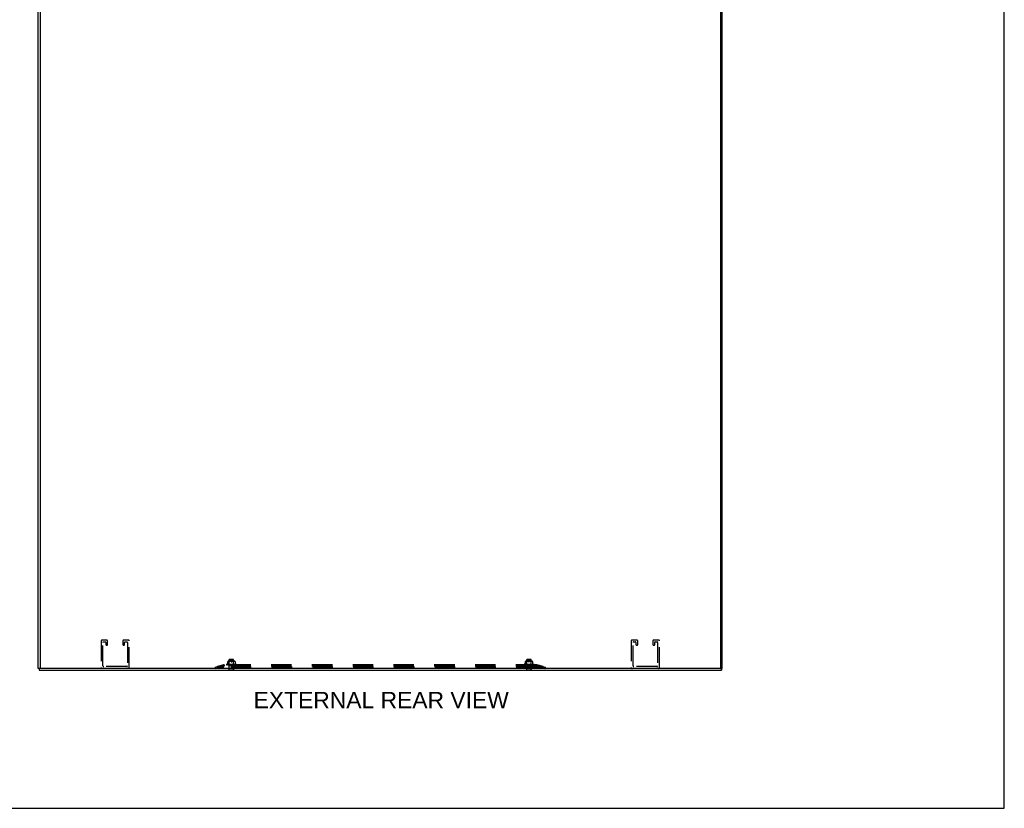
# Model space of a CAD drawing. Header units: inches. Extents: x 0 to 213, y 0 to 138.
# Tile 36 of 38: x 157 to 213, y 0 to 45. Entities that reach past the tile are written whole.
import ezdxf

# ---------------------------------------------------------------- set-up
doc = ezdxf.new("R2010")
doc.units = ezdxf.units.IN
doc.header["$LTSCALE"] = 11.736377
doc.header["$MEASUREMENT"] = 0
doc.linetypes.add('HIDDEN', pattern=[0.2, 0.1, -0.1])
doc.layers.get('0').update_dxf_attribs({"linetype": 'CONTINUOUS'})
doc.layers.add('DEFAULT_2', color=8, linetype='HIDDEN')
doc.layers.add('DIMENSIONS', color=7, linetype='CONTINUOUS')
doc.styles.get("Standard").update_dxf_attribs({"font": 'arial.ttf'})

msp = doc.modelspace()

# ---------------------------------------------------------------- linework, layer by layer
at = {"color": 7, "linetype": 'Continuous'}
for p, q in [((213.389, 0), (213.389, 138.075)), ((157.891, 8.061), (157.787, 8.061)), ((157.839, 8.061), (157.839, 7.957)), ((157.892, 8.061), (157.906, 8.061)), ((158.618, 7.953), (158.618, 7.957)), ((158.618, 7.953), (158.955, 7.953)), ((158.955, 7.953), (158.955, 7.957)), ((168.741, 7.953), (168.741, 7.957)), ((168.741, 7.953), (169.078, 7.953)), ((169.078, 7.953), (169.078, 7.957)), ((185.866, 7.953), (185.866, 7.957)), ((185.866, 7.953), (186.203, 7.953)), ((186.203, 7.953), (186.203, 7.957)), ((195.988, 7.953), (195.988, 7.957)), ((195.988, 7.953), (196.325, 7.953)), ((196.325, 7.953), (196.325, 7.957)), ((197.053, 8.061), (197.157, 8.061)), ((197.105, 8.061), (197.105, 7.957)), ((0, 0), (213.389, 0))]:
    msp.add_line(p, q, dxfattribs=at)
at = {"color": 3, "linetype": 'Continuous'}
for p, q in [((157.787, 8.061), (157.787, 86.593)), ((157.891, 86.578), (157.891, 8.076)), ((197.053, 86.578), (197.053, 8.076)), ((197.157, 8.061), (197.157, 86.593)), ((157.839, 7.957), (197.105, 7.957)), ((197.038, 8.061), (157.906, 8.061))]:
    msp.add_line(p, q, dxfattribs=at)
for centre, start, end in [((157.906, 8.076), 180, 270), ((197.038, 8.076), 270, 360)]:
    msp.add_arc(centre, 0.015, start, end, dxfattribs=at)
at = {"layer": 'DEFAULT_2', "color": 8, "linetype": 'HIDDEN'}
for p, q in [((161.403, 9.64), (161.403, 8.107)), ((161.732, 9.686), (161.449, 9.686)), ((161.778, 9.428), (161.778, 9.64)), ((162.653, 9.64), (162.653, 9.428)), ((162.982, 9.686), (162.699, 9.686)), ((163.028, 8.107), (163.028, 9.64)), ((191.915, 9.64), (191.915, 8.107)), ((192.244, 9.686), (191.961, 9.686)), ((192.29, 9.428), (192.29, 9.64)), ((193.165, 9.64), (193.165, 9.428)), ((193.494, 9.686), (193.211, 9.686)), ((193.54, 8.107), (193.54, 9.64)), ((161.507, 8.211), (161.507, 9.559)), ((161.53, 9.582), (161.651, 9.582)), ((161.674, 9.559), (161.674, 9.428)), ((161.697, 9.405), (161.755, 9.405)), ((162.676, 9.405), (162.734, 9.405)), ((162.757, 9.428), (162.757, 9.559)), ((162.78, 9.582), (162.901, 9.582)), ((162.924, 9.559), (162.924, 8.211)), ((192.019, 8.211), (192.019, 9.559)), ((192.042, 9.582), (192.163, 9.582)), ((192.186, 9.559), (192.186, 9.428)), ((192.209, 9.405), (192.267, 9.405)), ((193.188, 9.405), (193.246, 9.405)), ((193.269, 9.428), (193.269, 9.559)), ((193.292, 9.582), (193.413, 9.582)), ((193.436, 9.559), (193.436, 8.211)), ((168.795, 8.578), (168.785, 8.568)), ((169.033, 8.568), (168.785, 8.568)), ((168.785, 7.971), (168.785, 8.568)), ((168.795, 8.578), (169.023, 8.578)), ((169.023, 8.578), (169.033, 8.568)), ((169.033, 7.971), (169.033, 8.568)), ((185.92, 8.578), (185.91, 8.568)), ((186.158, 8.568), (185.91, 8.568)), ((185.91, 7.971), (185.91, 8.568)), ((185.92, 8.578), (186.148, 8.578)), ((186.148, 8.578), (186.158, 8.568)), ((186.158, 7.971), (186.158, 8.568)), ((162.878, 8.165), (161.553, 8.165)), ((167.972, 8.137), (168.452, 8.261)), ((167.972, 8.137), (167.991, 8.062)), ((167.991, 8.062), (168.472, 8.186)), ((168.463, 8.263), (168.104, 8.176)), ((168.463, 8.188), (168.104, 8.101)), ((168.104, 8.176), (168.104, 8.101)), ((168.104, 8.171), (168.124, 8.096)), ((168.452, 8.261), (168.472, 8.186)), ((168.492, 8.268), (168.463, 8.263)), ((168.463, 8.263), (168.463, 8.188)), ((168.492, 8.193), (168.463, 8.188)), ((186.476, 8.137), (168.467, 8.137)), ((186.476, 8.062), (168.467, 8.062)), ((168.492, 8.268), (168.472, 8.261)), ((168.472, 8.261), (168.472, 8.186)), ((168.492, 8.193), (168.472, 8.186)), ((168.492, 8.268), (168.492, 8.188)), ((186.452, 8.266), (168.492, 8.266)), ((186.452, 8.188), (168.492, 8.188)), ((168.628, 8.283), (168.628, 8.282)), ((168.632, 8.271), (168.632, 8.27)), ((168.681, 8.314), (168.639, 8.298)), ((168.768, 8.267), (168.641, 8.269)), ((168.655, 8.269), (168.654, 8.269)), ((168.776, 8.267), (168.655, 8.269)), ((168.776, 8.267), (168.657, 8.269)), ((168.788, 8.267), (168.678, 8.269)), ((168.678, 8.269), (168.678, 8.269)), ((168.678, 8.269), (168.678, 8.269)), ((168.678, 8.269), (168.683, 8.268)), ((168.682, 8.269), (168.681, 8.269)), ((168.789, 8.267), (168.682, 8.269)), ((168.701, 8.334), (168.701, 8.463)), ((168.805, 8.267), (168.71, 8.269)), ((168.71, 8.269), (168.71, 8.269)), ((168.806, 8.267), (168.714, 8.269)), ((168.724, 8.451), (168.715, 8.447)), ((168.72, 8.268), (168.728, 8.267)), ((168.733, 8.454), (168.724, 8.451)), ((168.728, 8.267), (168.734, 8.266)), ((169.089, 8.468), (168.73, 8.468)), ((168.742, 8.456), (168.733, 8.454)), ((168.741, 7.971), (169.078, 7.971)), ((168.741, 7.957), (168.741, 7.971)), ((168.752, 8.458), (168.742, 8.456)), ((168.826, 8.267), (168.749, 8.269)), ((168.749, 8.269), (168.749, 8.269)), ((168.761, 8.46), (168.752, 8.458)), ((168.826, 8.267), (168.754, 8.269)), ((168.77, 8.461), (168.761, 8.46)), ((168.784, 8.448), (168.764, 8.468)), ((168.765, 8.267), (168.776, 8.266)), ((168.765, 8.266), (168.766, 8.267)), ((168.766, 8.267), (168.784, 8.285)), ((168.766, 8.267), (168.766, 8.267)), ((168.768, 8.267), (168.768, 8.267)), ((168.768, 8.267), (168.768, 8.267)), ((168.769, 8.266), (168.769, 8.188)), ((168.779, 8.462), (168.77, 8.461)), ((168.772, 8.266), (168.776, 8.267)), ((168.776, 8.267), (168.776, 8.267)), ((168.776, 8.267), (168.776, 8.267)), ((168.779, 8.266), (168.776, 8.267)), ((168.788, 8.462), (168.779, 8.462)), ((168.783, 8.266), (168.788, 8.267)), ((169.034, 8.448), (168.784, 8.448)), ((168.784, 8.285), (168.784, 8.448)), ((169.034, 8.285), (168.784, 8.285)), ((168.796, 8.463), (168.788, 8.462)), ((168.789, 8.267), (168.788, 8.267)), ((168.788, 8.267), (168.789, 8.267)), ((168.793, 8.266), (168.789, 8.267)), ((168.849, 8.267), (168.793, 8.269)), ((168.793, 8.269), (168.793, 8.269)), ((168.793, 8.269), (168.822, 8.266)), ((168.805, 8.463), (168.796, 8.463)), ((168.85, 8.267), (168.799, 8.269)), ((168.799, 8.266), (168.805, 8.267)), ((168.813, 8.463), (168.805, 8.463)), ((168.806, 8.267), (168.805, 8.267)), ((168.805, 8.267), (168.805, 8.267)), ((168.811, 8.266), (168.805, 8.267)), ((168.822, 8.462), (168.813, 8.463)), ((168.818, 8.266), (168.826, 8.267)), ((168.831, 8.462), (168.822, 8.462)), ((168.826, 8.267), (168.826, 8.267)), ((168.826, 8.267), (168.826, 8.267)), ((168.833, 8.266), (168.826, 8.267)), ((168.84, 8.461), (168.83, 8.462)), ((168.849, 8.46), (168.84, 8.461)), ((168.841, 8.266), (168.849, 8.267)), ((168.875, 8.267), (168.842, 8.269)), ((168.842, 8.269), (168.842, 8.269)), ((168.842, 8.269), (168.872, 8.266)), ((168.876, 8.267), (168.848, 8.269)), ((168.858, 8.458), (168.849, 8.46)), ((168.85, 8.267), (168.849, 8.267)), ((168.849, 8.267), (168.85, 8.267)), ((168.858, 8.266), (168.85, 8.267)), ((168.868, 8.456), (168.858, 8.458)), ((168.866, 8.266), (168.875, 8.267)), ((168.877, 8.454), (168.868, 8.457)), ((168.876, 8.267), (168.875, 8.267)), ((168.875, 8.267), (168.876, 8.267)), ((168.884, 8.266), (168.876, 8.267)), ((168.886, 8.451), (168.895, 8.447)), ((168.893, 8.266), (168.902, 8.267)), ((168.904, 8.267), (168.903, 8.268)), ((168.911, 8.266), (168.903, 8.267)), ((168.904, 8.267), (168.904, 8.267)), ((168.904, 8.267), (168.904, 8.267)), ((168.906, 8.266), (168.905, 8.266)), ((168.95, 8.269), (168.921, 8.266)), ((168.932, 8.451), (168.924, 8.447)), ((168.939, 8.266), (168.93, 8.267)), ((168.941, 8.454), (168.932, 8.451)), ((168.944, 8.269), (168.936, 8.268)), ((168.95, 8.457), (168.941, 8.454)), ((168.948, 8.266), (168.956, 8.267)), ((168.96, 8.458), (168.95, 8.456)), ((168.995, 8.269), (168.956, 8.267)), ((169.001, 8.269), (168.956, 8.267)), ((168.956, 8.267), (168.956, 8.267)), ((168.956, 8.267), (168.956, 8.267)), ((168.965, 8.266), (168.956, 8.267)), ((168.969, 8.46), (168.96, 8.458)), ((168.979, 8.461), (168.969, 8.46)), ((169.001, 8.269), (168.971, 8.266)), ((168.973, 8.266), (168.981, 8.267)), ((168.988, 8.462), (168.978, 8.461)), ((169.043, 8.269), (168.98, 8.267)), ((168.98, 8.267), (168.981, 8.267)), ((169.048, 8.269), (168.981, 8.267)), ((168.981, 8.267), (168.981, 8.267)), ((168.981, 8.267), (168.981, 8.267)), ((168.989, 8.266), (168.981, 8.267)), ((168.997, 8.462), (168.988, 8.462)), ((169.005, 8.463), (168.996, 8.462)), ((168.996, 8.266), (169.003, 8.267)), ((169.001, 8.269), (169.001, 8.269)), ((169.085, 8.269), (169.003, 8.267)), ((169.09, 8.269), (169.003, 8.267)), ((169.003, 8.267), (169.003, 8.267)), ((169.003, 8.267), (169.003, 8.267)), ((169.01, 8.266), (169.003, 8.267)), ((169.014, 8.463), (169.005, 8.463)), ((169.022, 8.463), (169.013, 8.463)), ((169.017, 8.266), (169.022, 8.267)), ((169.02, 8.266), (169.031, 8.267)), ((169.03, 8.462), (169.022, 8.463)), ((169.121, 8.269), (169.022, 8.267)), ((169.125, 8.269), (169.022, 8.267)), ((169.022, 8.267), (169.022, 8.267)), ((169.022, 8.267), (169.022, 8.267)), ((169.028, 8.266), (169.022, 8.267)), ((169.039, 8.462), (169.03, 8.462)), ((169.031, 8.267), (169.048, 8.269)), ((169.033, 8.266), (169.037, 8.267)), ((169.034, 8.448), (169.054, 8.468)), ((169.034, 8.285), (169.034, 8.448)), ((169.053, 8.266), (169.034, 8.285)), ((169.15, 8.269), (169.036, 8.267)), ((169.036, 8.267), (169.037, 8.267)), ((169.153, 8.269), (169.037, 8.267)), ((169.037, 8.267), (169.037, 8.267)), ((169.041, 8.266), (169.037, 8.267)), ((169.048, 8.461), (169.039, 8.462)), ((169.17, 8.269), (169.047, 8.267)), ((169.172, 8.269), (169.047, 8.267)), ((169.047, 8.267), (169.047, 8.267)), ((169.05, 8.266), (169.047, 8.267)), ((169.047, 8.267), (169.047, 8.267)), ((169.057, 8.46), (169.048, 8.461)), ((169.048, 8.269), (169.048, 8.269)), ((169.05, 8.266), (169.05, 8.188)), ((169.181, 8.269), (169.052, 8.267)), ((169.052, 8.267), (169.052, 8.267)), ((169.052, 8.267), (169.052, 8.267)), ((169.067, 8.458), (169.057, 8.46)), ((169.064, 8.266), (169.07, 8.267)), ((169.076, 8.456), (169.067, 8.458)), ((169.07, 8.267), (169.078, 8.268)), ((169.086, 8.454), (169.076, 8.456)), ((169.078, 8.268), (169.09, 8.269)), ((169.078, 7.957), (169.078, 7.971)), ((169.094, 8.451), (169.086, 8.454)), ((169.09, 8.269), (169.09, 8.269)), ((169.094, 8.451), (169.103, 8.447)), ((169.112, 8.267), (169.119, 8.268)), ((169.117, 8.463), (169.117, 8.334)), ((169.119, 8.268), (169.125, 8.269)), ((169.121, 8.269), (169.121, 8.269)), ((169.125, 8.269), (169.125, 8.269)), ((169.137, 8.314), (169.179, 8.298)), ((169.153, 8.269), (169.153, 8.269)), ((169.19, 8.283), (169.19, 8.282)), ((185.753, 8.283), (185.753, 8.282)), ((185.757, 8.271), (185.757, 8.27)), ((185.806, 8.314), (185.764, 8.298)), ((185.893, 8.267), (185.766, 8.269)), ((185.78, 8.269), (185.779, 8.269)), ((185.901, 8.267), (185.78, 8.269)), ((185.901, 8.267), (185.782, 8.269)), ((185.913, 8.267), (185.803, 8.269)), ((185.803, 8.269), (185.803, 8.269)), ((185.803, 8.269), (185.803, 8.269)), ((185.803, 8.269), (185.808, 8.268)), ((185.807, 8.269), (185.806, 8.269)), ((185.914, 8.267), (185.807, 8.269)), ((185.826, 8.334), (185.826, 8.463)), ((185.93, 8.267), (185.835, 8.269)), ((185.835, 8.269), (185.835, 8.269)), ((185.931, 8.267), (185.839, 8.269)), ((185.849, 8.451), (185.84, 8.447)), ((185.845, 8.268), (185.853, 8.267)), ((185.858, 8.454), (185.849, 8.451)), ((185.853, 8.267), (185.859, 8.266)), ((186.214, 8.468), (185.855, 8.468)), ((185.867, 8.456), (185.858, 8.454)), ((185.866, 7.971), (186.203, 7.971)), ((185.866, 7.957), (185.866, 7.971)), ((185.877, 8.458), (185.867, 8.456)), ((185.951, 8.267), (185.874, 8.269)), ((185.874, 8.269), (185.874, 8.269)), ((185.886, 8.46), (185.877, 8.458)), ((185.951, 8.267), (185.879, 8.269)), ((185.895, 8.461), (185.886, 8.46)), ((185.909, 8.448), (185.889, 8.468)), ((185.89, 8.267), (185.901, 8.266)), ((185.89, 8.266), (185.891, 8.267)), ((185.891, 8.267), (185.909, 8.285)), ((185.891, 8.267), (185.891, 8.267)), ((185.893, 8.267), (185.893, 8.267)), ((185.893, 8.267), (185.893, 8.267)), ((185.894, 8.266), (185.894, 8.188)), ((185.904, 8.462), (185.895, 8.461)), ((185.897, 8.266), (185.901, 8.267)), ((185.901, 8.267), (185.901, 8.267)), ((185.901, 8.267), (185.901, 8.267)), ((185.904, 8.266), (185.901, 8.267)), ((185.913, 8.462), (185.904, 8.462)), ((185.908, 8.266), (185.913, 8.267)), ((186.159, 8.448), (185.909, 8.448)), ((185.909, 8.285), (185.909, 8.448)), ((186.159, 8.285), (185.909, 8.285)), ((185.921, 8.463), (185.913, 8.462)), ((185.914, 8.267), (185.913, 8.267)), ((185.913, 8.267), (185.914, 8.267)), ((185.918, 8.266), (185.914, 8.267)), ((185.974, 8.267), (185.918, 8.269)), ((185.918, 8.269), (185.918, 8.269)), ((185.918, 8.269), (185.947, 8.266)), ((185.93, 8.463), (185.921, 8.463)), ((185.975, 8.267), (185.924, 8.269)), ((185.924, 8.266), (185.93, 8.267)), ((185.938, 8.463), (185.93, 8.463)), ((185.931, 8.267), (185.93, 8.267)), ((185.93, 8.267), (185.93, 8.267)), ((185.936, 8.266), (185.93, 8.267)), ((185.947, 8.462), (185.938, 8.463)), ((185.943, 8.266), (185.951, 8.267)), ((185.956, 8.462), (185.947, 8.462)), ((185.951, 8.267), (185.951, 8.267)), ((185.951, 8.267), (185.951, 8.267)), ((185.958, 8.266), (185.951, 8.267)), ((185.965, 8.461), (185.955, 8.462)), ((185.974, 8.46), (185.965, 8.461)), ((185.966, 8.266), (185.974, 8.267)), ((186, 8.267), (185.967, 8.269)), ((185.967, 8.269), (185.967, 8.269)), ((185.967, 8.269), (185.997, 8.266)), ((186.001, 8.267), (185.973, 8.269)), ((185.983, 8.458), (185.974, 8.46)), ((185.975, 8.267), (185.974, 8.267)), ((185.974, 8.267), (185.975, 8.267)), ((185.983, 8.266), (185.975, 8.267)), ((185.993, 8.456), (185.983, 8.458)), ((185.991, 8.266), (186, 8.267)), ((186.002, 8.454), (185.993, 8.457)), ((186.001, 8.267), (186, 8.267)), ((186, 8.267), (186.001, 8.267)), ((186.009, 8.266), (186.001, 8.267)), ((186.011, 8.451), (186.02, 8.447)), ((186.018, 8.266), (186.027, 8.267)), ((186.029, 8.267), (186.028, 8.268)), ((186.036, 8.266), (186.028, 8.267)), ((186.029, 8.267), (186.029, 8.267)), ((186.029, 8.267), (186.029, 8.267)), ((186.031, 8.266), (186.03, 8.266)), ((186.075, 8.269), (186.046, 8.266)), ((186.057, 8.451), (186.049, 8.447)), ((186.064, 8.266), (186.055, 8.267)), ((186.066, 8.454), (186.057, 8.451)), ((186.069, 8.269), (186.061, 8.268)), ((186.075, 8.457), (186.066, 8.454)), ((186.073, 8.266), (186.081, 8.267)), ((186.085, 8.458), (186.075, 8.456)), ((186.12, 8.269), (186.081, 8.267)), ((186.126, 8.269), (186.081, 8.267)), ((186.081, 8.267), (186.081, 8.267)), ((186.081, 8.267), (186.081, 8.267)), ((186.09, 8.266), (186.081, 8.267)), ((186.094, 8.46), (186.085, 8.458)), ((186.104, 8.461), (186.094, 8.46)), ((186.126, 8.269), (186.096, 8.266)), ((186.098, 8.266), (186.106, 8.267)), ((186.113, 8.462), (186.103, 8.461)), ((186.168, 8.269), (186.105, 8.267)), ((186.105, 8.267), (186.106, 8.267)), ((186.173, 8.269), (186.106, 8.267)), ((186.106, 8.267), (186.106, 8.267)), ((186.106, 8.267), (186.106, 8.267)), ((186.114, 8.266), (186.106, 8.267)), ((186.122, 8.462), (186.113, 8.462)), ((186.13, 8.463), (186.121, 8.462)), ((186.121, 8.266), (186.128, 8.267)), ((186.126, 8.269), (186.126, 8.269)), ((186.21, 8.269), (186.128, 8.267)), ((186.215, 8.269), (186.128, 8.267)), ((186.128, 8.267), (186.128, 8.267)), ((186.128, 8.267), (186.128, 8.267)), ((186.135, 8.266), (186.128, 8.267)), ((186.139, 8.463), (186.13, 8.463)), ((186.147, 8.463), (186.138, 8.463)), ((186.142, 8.266), (186.147, 8.267)), ((186.145, 8.266), (186.156, 8.267)), ((186.155, 8.462), (186.147, 8.463)), ((186.246, 8.269), (186.147, 8.267)), ((186.25, 8.269), (186.147, 8.267)), ((186.147, 8.267), (186.147, 8.267)), ((186.147, 8.267), (186.147, 8.267)), ((186.153, 8.266), (186.147, 8.267)), ((186.164, 8.462), (186.155, 8.462)), ((186.156, 8.267), (186.173, 8.269)), ((186.158, 8.266), (186.162, 8.267)), ((186.159, 8.448), (186.179, 8.468)), ((186.159, 8.285), (186.159, 8.448)), ((186.178, 8.266), (186.159, 8.285)), ((186.275, 8.269), (186.161, 8.267)), ((186.161, 8.267), (186.162, 8.267)), ((186.278, 8.269), (186.162, 8.267)), ((186.162, 8.267), (186.162, 8.267)), ((186.166, 8.266), (186.162, 8.267)), ((186.173, 8.461), (186.164, 8.462)), ((186.295, 8.269), (186.172, 8.267)), ((186.297, 8.269), (186.172, 8.267)), ((186.172, 8.267), (186.172, 8.267)), ((186.172, 8.267), (186.172, 8.267)), ((186.175, 8.266), (186.172, 8.267)), ((186.182, 8.46), (186.173, 8.461)), ((186.173, 8.269), (186.173, 8.269)), ((186.175, 8.266), (186.175, 8.188)), ((186.306, 8.269), (186.177, 8.267)), ((186.177, 8.267), (186.177, 8.267)), ((186.177, 8.267), (186.177, 8.267)), ((186.192, 8.458), (186.182, 8.46)), ((186.189, 8.266), (186.195, 8.267)), ((186.201, 8.456), (186.192, 8.458)), ((186.195, 8.267), (186.203, 8.268)), ((186.211, 8.454), (186.201, 8.456)), ((186.203, 8.268), (186.215, 8.269)), ((186.203, 7.957), (186.203, 7.971)), ((186.219, 8.451), (186.211, 8.454)), ((186.215, 8.269), (186.215, 8.269)), ((186.219, 8.451), (186.228, 8.447)), ((186.237, 8.267), (186.244, 8.268)), ((186.242, 8.463), (186.242, 8.334)), ((186.244, 8.268), (186.25, 8.269)), ((186.246, 8.269), (186.246, 8.269)), ((186.25, 8.269), (186.25, 8.269)), ((186.262, 8.314), (186.304, 8.298)), ((186.278, 8.269), (186.278, 8.269)), ((186.315, 8.283), (186.315, 8.282)), ((186.48, 8.263), (186.452, 8.268)), ((186.472, 8.261), (186.452, 8.268)), ((186.452, 8.268), (186.452, 8.188)), ((186.48, 8.188), (186.452, 8.193)), ((186.472, 8.186), (186.452, 8.193)), ((186.472, 8.261), (186.472, 8.186)), ((186.491, 8.261), (186.472, 8.186)), ((186.472, 8.186), (186.952, 8.062)), ((186.839, 8.176), (186.48, 8.263)), ((186.48, 8.263), (186.48, 8.188)), ((186.839, 8.101), (186.48, 8.188)), ((186.491, 8.261), (186.972, 8.137)), ((186.839, 8.171), (186.82, 8.096)), ((186.839, 8.176), (186.839, 8.101)), ((186.972, 8.137), (186.952, 8.062)), ((193.39, 8.165), (192.065, 8.165))]:
    msp.add_line(p, q, dxfattribs=at)
for points in [[(168.467, 8.137), (168.449, 8.137), (168.43, 8.138), (168.412, 8.138), (168.393, 8.139), (168.375, 8.139), (168.357, 8.14), (168.339, 8.141), (168.321, 8.143), (168.304, 8.144), (168.287, 8.146), (168.269, 8.147), (168.253, 8.149), (168.236, 8.151), (168.22, 8.154), (168.204, 8.156), (168.188, 8.158), (168.173, 8.161), (168.159, 8.164), (168.144, 8.167), (168.13, 8.17), (168.117, 8.173), (168.104, 8.176)], [(168.467, 8.062), (168.449, 8.062), (168.43, 8.062), (168.412, 8.062), (168.393, 8.063), (168.375, 8.064), (168.357, 8.065), (168.339, 8.066), (168.321, 8.067), (168.304, 8.069), (168.287, 8.07), (168.269, 8.072), (168.253, 8.074), (168.236, 8.076), (168.22, 8.078), (168.204, 8.08), (168.188, 8.083), (168.173, 8.086), (168.159, 8.088), (168.144, 8.091), (168.13, 8.094), (168.117, 8.097), (168.104, 8.101)], [(168.492, 8.266), (168.488, 8.266), (168.485, 8.266), (168.482, 8.265), (168.478, 8.264), (168.475, 8.263), (168.472, 8.261)], [(168.492, 8.188), (168.488, 8.188), (168.485, 8.188), (168.482, 8.188), (168.478, 8.187), (168.475, 8.186), (168.472, 8.186)], [(168.766, 8.267), (168.636, 8.269), (168.636, 8.269), (168.636, 8.269), (168.635, 8.269), (168.635, 8.269), (168.635, 8.269), (168.634, 8.269), (168.634, 8.269), (168.634, 8.27), (168.633, 8.27), (168.633, 8.27), (168.633, 8.27), (168.633, 8.27), (168.633, 8.27), (168.632, 8.27), (168.632, 8.271), (168.632, 8.271)], [(168.632, 8.271), (168.633, 8.27), (168.634, 8.269), (168.635, 8.268), (168.636, 8.268), (168.638, 8.267), (168.639, 8.267), (168.641, 8.266)], [(168.632, 8.27), (168.633, 8.27), (168.633, 8.27)], [(168.633, 8.27), (168.633, 8.27), (168.633, 8.27), (168.633, 8.27), (168.633, 8.27), (168.633, 8.27), (168.634, 8.269), (168.634, 8.269), (168.634, 8.269), (168.634, 8.269), (168.635, 8.269), (168.635, 8.268), (168.635, 8.268), (168.635, 8.268), (168.636, 8.268), (168.636, 8.268), (168.636, 8.268), (168.636, 8.267), (168.637, 8.267), (168.637, 8.267), (168.637, 8.267), (168.638, 8.267), (168.638, 8.267), (168.638, 8.266), (168.639, 8.266), (168.639, 8.266)], [(168.641, 8.269), (168.64, 8.269), (168.64, 8.269), (168.639, 8.269), (168.639, 8.269)], [(168.639, 8.269), (168.64, 8.269), (168.642, 8.268), (168.644, 8.268), (168.645, 8.267), (168.647, 8.267), (168.649, 8.267), (168.651, 8.266)], [(168.642, 8.269), (168.642, 8.269), (168.641, 8.269), (168.641, 8.269), (168.64, 8.269), (168.64, 8.269), (168.64, 8.269)], [(168.64, 8.269), (168.64, 8.269), (168.64, 8.269), (168.64, 8.269), (168.64, 8.269), (168.641, 8.269)], [(168.641, 8.269), (168.642, 8.268), (168.642, 8.268), (168.643, 8.268), (168.643, 8.267), (168.644, 8.267), (168.645, 8.267), (168.645, 8.266), (168.646, 8.266)], [(168.654, 8.269), (168.656, 8.269), (168.658, 8.268), (168.661, 8.268), (168.663, 8.267), (168.666, 8.267), (168.668, 8.266), (168.67, 8.266)], [(168.657, 8.269), (168.657, 8.269), (168.657, 8.269), (168.656, 8.269)], [(168.656, 8.269), (168.656, 8.269), (168.656, 8.269), (168.656, 8.269), (168.657, 8.269), (168.657, 8.269), (168.657, 8.268), (168.658, 8.268)], [(168.658, 8.268), (168.659, 8.268), (168.66, 8.267), (168.66, 8.267), (168.661, 8.267), (168.662, 8.266), (168.662, 8.266)], [(168.681, 8.269), (168.681, 8.269), (168.682, 8.269), (168.682, 8.269), (168.682, 8.268), (168.683, 8.268), (168.683, 8.268), (168.684, 8.268), (168.685, 8.267), (168.686, 8.267), (168.687, 8.267), (168.687, 8.266), (168.688, 8.266)], [(168.701, 8.341), (168.701, 8.338), (168.7, 8.334), (168.699, 8.33), (168.697, 8.327), (168.695, 8.324), (168.693, 8.321), (168.69, 8.319), (168.687, 8.316), (168.683, 8.315), (168.682, 8.314)], [(168.683, 8.268), (168.687, 8.268), (168.69, 8.267), (168.693, 8.267), (168.696, 8.266), (168.698, 8.266)], [(168.703, 8.444), (168.702, 8.444), (168.701, 8.445), (168.701, 8.446), (168.701, 8.447)], [(168.703, 8.444), (168.705, 8.444), (168.706, 8.444), (168.708, 8.444)], [(168.715, 8.447), (168.713, 8.446), (168.71, 8.445), (168.708, 8.444)], [(168.71, 8.269), (168.713, 8.269), (168.72, 8.268)], [(168.714, 8.269), (168.714, 8.269), (168.714, 8.269), (168.715, 8.269), (168.715, 8.269), (168.716, 8.268), (168.716, 8.268), (168.717, 8.268), (168.719, 8.267)], [(168.719, 8.267), (168.719, 8.267), (168.72, 8.266), (168.721, 8.266)], [(168.749, 8.269), (168.752, 8.269), (168.765, 8.267)], [(168.754, 8.269), (168.754, 8.269), (168.754, 8.269), (168.755, 8.269), (168.756, 8.268), (168.756, 8.268), (168.757, 8.268)], [(168.757, 8.268), (168.759, 8.267), (168.76, 8.267), (168.76, 8.266), (168.761, 8.266)], [(168.765, 8.266), (168.765, 8.266), (168.765, 8.267), (168.765, 8.267), (168.766, 8.267)], [(168.766, 8.266), (168.767, 8.266), (168.767, 8.267), (168.768, 8.267), (168.768, 8.267)], [(168.767, 8.266), (168.767, 8.266), (168.768, 8.267), (168.768, 8.267), (168.768, 8.267), (168.768, 8.267), (168.768, 8.267)], [(168.769, 8.266), (168.769, 8.266), (168.769, 8.267), (168.769, 8.267), (168.768, 8.267)], [(168.768, 8.266), (168.768, 8.266), (168.768, 8.267), (168.768, 8.267), (168.768, 8.267), (168.768, 8.267)], [(168.774, 8.266), (168.774, 8.266), (168.775, 8.267), (168.775, 8.267), (168.776, 8.267), (168.776, 8.267), (168.776, 8.267)], [(168.776, 8.266), (168.776, 8.266), (168.776, 8.267), (168.776, 8.267), (168.776, 8.267), (168.776, 8.267)], [(168.786, 8.266), (168.787, 8.266), (168.787, 8.267), (168.787, 8.267), (168.788, 8.267), (168.788, 8.267), (168.788, 8.267)], [(168.79, 8.266), (168.79, 8.266), (168.789, 8.267), (168.789, 8.267), (168.789, 8.267), (168.789, 8.267)], [(168.799, 8.269), (168.799, 8.269), (168.8, 8.269), (168.8, 8.269), (168.801, 8.268), (168.802, 8.268), (168.802, 8.268), (168.803, 8.268)], [(168.802, 8.266), (168.803, 8.266), (168.804, 8.267), (168.804, 8.267), (168.805, 8.267), (168.805, 8.267), (168.805, 8.267)], [(168.803, 8.268), (168.804, 8.267), (168.805, 8.267), (168.806, 8.266)], [(168.807, 8.266), (168.807, 8.266), (168.807, 8.267), (168.806, 8.267), (168.806, 8.267), (168.806, 8.267)], [(168.823, 8.266), (168.823, 8.266), (168.824, 8.267), (168.825, 8.267), (168.825, 8.267), (168.826, 8.267), (168.826, 8.267)], [(168.828, 8.266), (168.828, 8.266), (168.828, 8.267), (168.827, 8.267), (168.827, 8.267), (168.826, 8.267)], [(168.846, 8.266), (168.847, 8.266), (168.847, 8.267), (168.848, 8.267), (168.849, 8.267), (168.849, 8.267), (168.849, 8.267)], [(168.848, 8.269), (168.848, 8.269), (168.849, 8.269), (168.85, 8.269), (168.85, 8.268), (168.851, 8.268), (168.852, 8.268), (168.852, 8.268), (168.853, 8.267), (168.854, 8.267)], [(168.852, 8.266), (168.852, 8.266), (168.851, 8.267), (168.851, 8.267), (168.85, 8.267), (168.85, 8.267)], [(168.854, 8.267), (168.854, 8.266), (168.854, 8.266)], [(168.872, 8.266), (168.872, 8.266), (168.873, 8.267), (168.874, 8.267), (168.874, 8.267), (168.875, 8.267), (168.875, 8.267)], [(168.878, 8.266), (168.878, 8.266), (168.877, 8.267), (168.877, 8.267), (168.876, 8.267), (168.876, 8.267)], [(168.895, 8.447), (168.886, 8.451), (168.877, 8.454)], [(168.9, 8.445), (168.898, 8.446), (168.896, 8.447), (168.895, 8.447)], [(168.895, 8.447), (168.897, 8.446), (168.899, 8.445), (168.902, 8.445), (168.904, 8.444), (168.907, 8.444), (168.909, 8.444)], [(168.903, 8.268), (168.902, 8.268), (168.902, 8.268), (168.902, 8.268), (168.901, 8.269), (168.901, 8.269), (168.9, 8.269), (168.899, 8.269), (168.899, 8.269)], [(168.899, 8.266), (168.899, 8.266), (168.9, 8.267), (168.901, 8.267), (168.901, 8.267), (168.902, 8.267), (168.903, 8.267)], [(168.909, 8.444), (168.907, 8.444), (168.905, 8.444), (168.903, 8.444), (168.901, 8.445)], [(168.905, 8.266), (168.905, 8.266), (168.904, 8.267), (168.904, 8.267), (168.903, 8.267), (168.903, 8.267), (168.902, 8.267)], [(168.905, 8.266), (168.905, 8.267), (168.904, 8.267), (168.904, 8.267), (168.904, 8.267), (168.903, 8.268), (168.903, 8.268)], [(168.903, 8.268), (168.903, 8.268), (168.903, 8.268), (168.903, 8.268), (168.903, 8.267), (168.903, 8.267), (168.903, 8.267), (168.903, 8.267), (168.904, 8.267), (168.904, 8.267), (168.904, 8.267), (168.904, 8.267)], [(168.904, 8.267), (168.904, 8.267), (168.904, 8.267), (168.904, 8.267), (168.904, 8.267), (168.904, 8.266), (168.905, 8.266), (168.905, 8.266)], [(168.909, 8.444), (168.911, 8.444), (168.914, 8.444), (168.916, 8.445), (168.919, 8.445), (168.921, 8.446), (168.924, 8.447)], [(168.917, 8.445), (168.915, 8.444), (168.914, 8.444), (168.912, 8.444), (168.911, 8.444), (168.909, 8.444)], [(168.924, 8.447), (168.922, 8.447), (168.921, 8.446), (168.92, 8.446), (168.918, 8.445)], [(168.926, 8.266), (168.927, 8.266), (168.927, 8.267), (168.928, 8.267), (168.929, 8.267)], [(168.936, 8.268), (168.931, 8.267), (168.929, 8.267)], [(168.929, 8.267), (168.929, 8.267), (168.93, 8.267)], [(168.933, 8.266), (168.932, 8.266), (168.932, 8.267), (168.931, 8.267), (168.93, 8.267), (168.93, 8.267), (168.929, 8.267)], [(168.939, 8.266), (168.939, 8.266), (168.939, 8.267), (168.94, 8.267), (168.94, 8.267), (168.94, 8.267), (168.941, 8.268), (168.941, 8.268), (168.942, 8.268), (168.942, 8.268), (168.943, 8.269), (168.944, 8.269), (168.944, 8.269)], [(168.953, 8.266), (168.954, 8.266), (168.954, 8.267), (168.955, 8.267), (168.955, 8.267), (168.956, 8.267)], [(168.959, 8.266), (168.959, 8.266), (168.958, 8.267), (168.958, 8.267), (168.957, 8.267), (168.956, 8.267), (168.956, 8.267)], [(168.978, 8.266), (168.979, 8.266), (168.979, 8.267), (168.979, 8.267), (168.98, 8.267), (168.98, 8.267), (168.98, 8.267)], [(168.984, 8.266), (168.983, 8.266), (168.983, 8.267), (168.982, 8.267), (168.982, 8.267), (168.981, 8.267), (168.981, 8.267)], [(168.988, 8.266), (168.989, 8.266), (168.989, 8.267), (168.99, 8.267), (168.99, 8.267), (168.991, 8.268), (168.992, 8.268), (168.992, 8.268), (168.993, 8.268), (168.994, 8.269), (168.994, 8.269), (168.995, 8.269)], [(169.001, 8.266), (169.001, 8.266), (169.002, 8.267), (169.002, 8.267), (169.002, 8.267), (169.003, 8.267)], [(169.006, 8.266), (169.005, 8.266), (169.005, 8.267), (169.004, 8.267), (169.004, 8.267), (169.003, 8.267), (169.003, 8.267)], [(169.02, 8.266), (169.021, 8.266), (169.021, 8.267), (169.021, 8.267), (169.021, 8.267), (169.022, 8.267)], [(169.025, 8.266), (169.024, 8.266), (169.023, 8.267), (169.023, 8.267), (169.022, 8.267), (169.022, 8.267), (169.022, 8.267)], [(169.036, 8.266), (169.036, 8.266), (169.036, 8.267), (169.036, 8.267), (169.036, 8.267), (169.036, 8.267)], [(169.036, 8.266), (169.036, 8.267), (169.037, 8.267)], [(169.037, 8.267), (169.039, 8.268), (169.039, 8.268), (169.04, 8.268), (169.041, 8.268), (169.041, 8.269), (169.042, 8.269), (169.042, 8.269), (169.043, 8.269)], [(169.039, 8.266), (169.038, 8.266), (169.038, 8.267), (169.037, 8.267), (169.037, 8.267), (169.037, 8.267), (169.037, 8.267)], [(169.045, 8.266), (169.045, 8.266), (169.046, 8.267), (169.046, 8.267), (169.047, 8.267)], [(169.047, 8.266), (169.046, 8.266), (169.046, 8.267), (169.046, 8.267), (169.047, 8.267), (169.047, 8.267)], [(169.048, 8.266), (169.048, 8.266), (169.048, 8.267), (169.047, 8.267), (169.047, 8.267), (169.047, 8.267), (169.047, 8.267)], [(169.053, 8.266), (169.053, 8.266), (169.053, 8.267), (169.052, 8.267), (169.052, 8.267)], [(169.053, 8.266), (169.053, 8.266), (169.052, 8.267), (169.052, 8.267), (169.052, 8.267), (169.052, 8.267), (169.052, 8.267)], [(169.052, 8.266), (169.052, 8.266), (169.052, 8.267), (169.052, 8.267), (169.052, 8.267), (169.052, 8.267), (169.052, 8.267)], [(169.052, 8.266), (169.052, 8.266), (169.052, 8.267), (169.052, 8.267), (169.052, 8.267)], [(169.078, 8.266), (169.079, 8.266), (169.08, 8.267), (169.08, 8.267), (169.082, 8.268)], [(169.082, 8.268), (169.082, 8.268), (169.083, 8.268), (169.084, 8.269), (169.084, 8.269), (169.085, 8.269), (169.085, 8.269), (169.085, 8.269)], [(169.112, 8.444), (169.11, 8.444), (169.108, 8.445), (169.106, 8.446), (169.103, 8.447)], [(169.103, 8.266), (169.105, 8.266), (169.112, 8.267)], [(169.112, 8.444), (169.114, 8.444), (169.115, 8.444)], [(169.117, 8.447), (169.117, 8.446), (169.117, 8.445), (169.116, 8.444), (169.115, 8.444)], [(169.115, 8.266), (169.116, 8.266), (169.116, 8.267), (169.117, 8.267), (169.118, 8.268), (169.119, 8.268), (169.119, 8.268), (169.12, 8.268), (169.121, 8.269), (169.121, 8.269), (169.121, 8.269)], [(169.137, 8.314), (169.135, 8.315), (169.131, 8.316), (169.128, 8.319), (169.126, 8.321), (169.123, 8.324), (169.121, 8.327), (169.12, 8.33), (169.118, 8.334), (169.118, 8.338), (169.117, 8.341)], [(169.135, 8.266), (169.137, 8.266), (169.14, 8.267), (169.143, 8.267), (169.146, 8.268), (169.148, 8.268), (169.151, 8.269), (169.153, 8.269)], [(169.144, 8.266), (169.145, 8.266), (169.146, 8.267), (169.146, 8.267), (169.147, 8.267), (169.148, 8.268), (169.149, 8.268)], [(169.149, 8.268), (169.149, 8.269), (169.15, 8.269), (169.15, 8.269), (169.15, 8.269)], [(169.15, 8.269), (169.15, 8.269), (169.15, 8.269), (169.15, 8.269), (169.15, 8.269), (169.15, 8.269)], [(169.159, 8.266), (169.16, 8.266), (169.163, 8.267), (169.165, 8.267), (169.167, 8.268), (169.169, 8.268), (169.171, 8.269), (169.173, 8.269)], [(169.165, 8.266), (169.165, 8.266), (169.166, 8.267), (169.167, 8.267), (169.167, 8.267), (169.168, 8.267), (169.169, 8.268), (169.169, 8.268), (169.17, 8.268), (169.17, 8.269)], [(169.17, 8.269), (169.171, 8.269), (169.171, 8.269)], [(169.171, 8.269), (169.171, 8.269), (169.171, 8.269), (169.171, 8.269), (169.171, 8.269), (169.171, 8.269), (169.17, 8.269), (169.17, 8.269), (169.17, 8.269)], [(169.173, 8.269), (169.172, 8.269), (169.172, 8.269), (169.172, 8.269)], [(169.174, 8.266), (169.175, 8.267), (169.177, 8.267), (169.178, 8.267), (169.18, 8.268), (169.181, 8.269), (169.183, 8.269), (169.183, 8.27)], [(169.177, 8.266), (169.177, 8.266), (169.178, 8.267), (169.178, 8.267), (169.179, 8.267), (169.18, 8.267), (169.18, 8.268), (169.181, 8.268), (169.181, 8.268), (169.182, 8.269), (169.182, 8.269), (169.182, 8.269), (169.183, 8.27)], [(169.179, 8.266), (169.18, 8.267), (169.181, 8.267), (169.181, 8.267)], [(169.183, 8.27), (169.183, 8.27), (169.183, 8.27), (169.183, 8.27), (169.183, 8.27), (169.183, 8.269), (169.182, 8.269), (169.182, 8.269), (169.181, 8.269), (169.181, 8.269), (169.18, 8.269)], [(169.183, 8.27), (169.183, 8.269), (169.183, 8.269), (169.182, 8.269), (169.181, 8.269), (169.181, 8.269)], [(185.891, 8.267), (185.761, 8.269), (185.761, 8.269), (185.761, 8.269), (185.76, 8.269), (185.76, 8.269), (185.76, 8.269), (185.759, 8.269), (185.759, 8.269), (185.759, 8.27), (185.758, 8.27), (185.758, 8.27), (185.758, 8.27), (185.758, 8.27), (185.758, 8.27), (185.757, 8.27), (185.757, 8.271), (185.757, 8.271)], [(185.757, 8.271), (185.758, 8.27), (185.759, 8.269), (185.76, 8.268), (185.761, 8.268), (185.763, 8.267), (185.764, 8.267), (185.766, 8.266)], [(185.757, 8.27), (185.758, 8.27), (185.758, 8.27)], [(185.758, 8.27), (185.758, 8.27), (185.758, 8.27), (185.758, 8.27), (185.758, 8.27), (185.758, 8.27), (185.759, 8.269), (185.759, 8.269), (185.759, 8.269), (185.759, 8.269), (185.76, 8.269), (185.76, 8.268), (185.76, 8.268), (185.76, 8.268), (185.761, 8.268), (185.761, 8.268), (185.761, 8.268), (185.761, 8.267), (185.762, 8.267), (185.762, 8.267), (185.762, 8.267), (185.763, 8.267), (185.763, 8.267), (185.763, 8.266), (185.764, 8.266), (185.764, 8.266)], [(185.766, 8.269), (185.765, 8.269), (185.765, 8.269), (185.764, 8.269), (185.764, 8.269)], [(185.764, 8.269), (185.765, 8.269), (185.767, 8.268), (185.769, 8.268), (185.77, 8.267), (185.772, 8.267), (185.774, 8.267), (185.776, 8.266)], [(185.767, 8.269), (185.767, 8.269), (185.766, 8.269), (185.766, 8.269), (185.765, 8.269), (185.765, 8.269), (185.765, 8.269)], [(185.765, 8.269), (185.765, 8.269), (185.765, 8.269), (185.765, 8.269), (185.765, 8.269), (185.766, 8.269)], [(185.766, 8.269), (185.767, 8.268), (185.767, 8.268), (185.768, 8.268), (185.768, 8.267), (185.769, 8.267), (185.77, 8.267), (185.77, 8.266), (185.771, 8.266)], [(185.779, 8.269), (185.781, 8.269), (185.783, 8.268), (185.786, 8.268), (185.788, 8.267), (185.791, 8.267), (185.793, 8.266), (185.795, 8.266)], [(185.782, 8.269), (185.782, 8.269), (185.782, 8.269), (185.781, 8.269)], [(185.781, 8.269), (185.781, 8.269), (185.781, 8.269), (185.781, 8.269), (185.782, 8.269), (185.782, 8.269), (185.782, 8.268), (185.783, 8.268)], [(185.783, 8.268), (185.784, 8.268), (185.785, 8.267), (185.785, 8.267), (185.786, 8.267), (185.787, 8.266), (185.787, 8.266)], [(185.806, 8.269), (185.806, 8.269), (185.807, 8.269), (185.807, 8.269), (185.807, 8.268), (185.808, 8.268), (185.808, 8.268), (185.809, 8.268), (185.81, 8.267), (185.811, 8.267), (185.812, 8.267), (185.812, 8.266), (185.813, 8.266)], [(185.826, 8.341), (185.826, 8.338), (185.825, 8.334), (185.824, 8.33), (185.822, 8.327), (185.82, 8.324), (185.818, 8.321), (185.815, 8.319), (185.812, 8.316), (185.808, 8.315), (185.807, 8.314)], [(185.808, 8.268), (185.812, 8.268), (185.815, 8.267), (185.818, 8.267), (185.821, 8.266), (185.823, 8.266)], [(185.84, 8.447), (185.838, 8.446), (185.835, 8.445), (185.833, 8.444), (185.831, 8.444), (185.83, 8.444), (185.828, 8.444), (185.827, 8.444), (185.826, 8.445), (185.826, 8.446), (185.826, 8.447)], [(185.835, 8.269), (185.838, 8.269), (185.845, 8.268)], [(185.839, 8.269), (185.839, 8.269), (185.839, 8.269), (185.84, 8.269), (185.84, 8.269), (185.841, 8.268), (185.841, 8.268), (185.842, 8.268), (185.844, 8.267)], [(185.844, 8.267), (185.844, 8.267), (185.845, 8.266), (185.846, 8.266)], [(185.874, 8.269), (185.877, 8.269), (185.89, 8.267)], [(185.879, 8.269), (185.879, 8.269), (185.879, 8.269), (185.88, 8.269), (185.881, 8.268), (185.881, 8.268), (185.882, 8.268)], [(185.882, 8.268), (185.884, 8.267), (185.885, 8.267), (185.885, 8.266), (185.886, 8.266)], [(185.89, 8.266), (185.89, 8.266), (185.89, 8.267), (185.89, 8.267), (185.891, 8.267)], [(185.891, 8.266), (185.892, 8.266), (185.892, 8.267), (185.893, 8.267), (185.893, 8.267)], [(185.892, 8.266), (185.892, 8.266), (185.893, 8.267), (185.893, 8.267), (185.893, 8.267), (185.893, 8.267), (185.893, 8.267)], [(185.894, 8.266), (185.894, 8.266), (185.894, 8.267), (185.894, 8.267), (185.893, 8.267)], [(185.893, 8.266), (185.893, 8.266), (185.893, 8.267), (185.893, 8.267), (185.893, 8.267), (185.893, 8.267)], [(185.899, 8.266), (185.899, 8.266), (185.9, 8.267), (185.9, 8.267), (185.901, 8.267), (185.901, 8.267), (185.901, 8.267)], [(185.901, 8.266), (185.901, 8.266), (185.901, 8.267), (185.901, 8.267), (185.901, 8.267), (185.901, 8.267)], [(185.911, 8.266), (185.912, 8.266), (185.912, 8.267), (185.912, 8.267), (185.913, 8.267), (185.913, 8.267), (185.913, 8.267)], [(185.915, 8.266), (185.915, 8.266), (185.914, 8.267), (185.914, 8.267), (185.914, 8.267), (185.914, 8.267)], [(185.924, 8.269), (185.924, 8.269), (185.925, 8.269), (185.925, 8.269), (185.926, 8.268), (185.927, 8.268), (185.927, 8.268), (185.928, 8.268)], [(185.927, 8.266), (185.928, 8.266), (185.929, 8.267), (185.929, 8.267), (185.93, 8.267), (185.93, 8.267), (185.93, 8.267)], [(185.928, 8.268), (185.929, 8.267), (185.93, 8.267), (185.931, 8.266)], [(185.932, 8.266), (185.932, 8.266), (185.932, 8.267), (185.931, 8.267), (185.931, 8.267), (185.931, 8.267)], [(185.948, 8.266), (185.948, 8.266), (185.949, 8.267), (185.95, 8.267), (185.95, 8.267), (185.951, 8.267), (185.951, 8.267)], [(185.953, 8.266), (185.953, 8.266), (185.953, 8.267), (185.952, 8.267), (185.952, 8.267), (185.951, 8.267)], [(185.971, 8.266), (185.972, 8.266), (185.972, 8.267), (185.973, 8.267), (185.974, 8.267), (185.974, 8.267), (185.974, 8.267)], [(185.973, 8.269), (185.973, 8.269), (185.974, 8.269), (185.975, 8.269), (185.975, 8.268), (185.976, 8.268), (185.977, 8.268), (185.977, 8.268), (185.978, 8.267), (185.979, 8.267)], [(185.977, 8.266), (185.977, 8.266), (185.976, 8.267), (185.976, 8.267), (185.975, 8.267), (185.975, 8.267)], [(185.979, 8.267), (185.979, 8.266), (185.979, 8.266)], [(185.997, 8.266), (185.997, 8.266), (185.998, 8.267), (185.999, 8.267), (185.999, 8.267), (186, 8.267), (186, 8.267)], [(186.003, 8.266), (186.003, 8.266), (186.002, 8.267), (186.002, 8.267), (186.001, 8.267), (186.001, 8.267)], [(186.02, 8.447), (186.011, 8.451), (186.002, 8.454)], [(186.025, 8.445), (186.023, 8.446), (186.021, 8.447), (186.02, 8.447)], [(186.02, 8.447), (186.022, 8.446), (186.024, 8.445), (186.027, 8.445), (186.029, 8.444), (186.032, 8.444), (186.034, 8.444)], [(186.028, 8.268), (186.027, 8.268), (186.027, 8.268), (186.027, 8.268), (186.026, 8.269), (186.026, 8.269), (186.025, 8.269), (186.024, 8.269), (186.024, 8.269)], [(186.024, 8.266), (186.024, 8.266), (186.025, 8.267), (186.026, 8.267), (186.026, 8.267), (186.027, 8.267), (186.028, 8.267)], [(186.034, 8.444), (186.032, 8.444), (186.03, 8.444), (186.028, 8.444), (186.026, 8.445)], [(186.03, 8.266), (186.03, 8.266), (186.029, 8.267), (186.029, 8.267), (186.028, 8.267), (186.028, 8.267), (186.027, 8.267)], [(186.03, 8.266), (186.03, 8.267), (186.029, 8.267), (186.029, 8.267), (186.029, 8.267), (186.028, 8.268), (186.028, 8.268)], [(186.028, 8.268), (186.028, 8.268), (186.028, 8.268), (186.028, 8.268), (186.028, 8.267), (186.028, 8.267), (186.028, 8.267), (186.028, 8.267), (186.029, 8.267), (186.029, 8.267), (186.029, 8.267), (186.029, 8.267)], [(186.029, 8.267), (186.029, 8.267), (186.029, 8.267), (186.029, 8.267), (186.029, 8.267), (186.029, 8.266), (186.03, 8.266), (186.03, 8.266)], [(186.034, 8.444), (186.036, 8.444), (186.039, 8.444), (186.041, 8.445), (186.044, 8.445), (186.046, 8.446), (186.049, 8.447)], [(186.042, 8.445), (186.04, 8.444), (186.039, 8.444), (186.037, 8.444), (186.036, 8.444), (186.034, 8.444)], [(186.049, 8.447), (186.047, 8.447), (186.046, 8.446), (186.045, 8.446), (186.043, 8.445)], [(186.051, 8.266), (186.052, 8.266), (186.052, 8.267), (186.053, 8.267), (186.054, 8.267)], [(186.061, 8.268), (186.056, 8.267), (186.054, 8.267)], [(186.054, 8.267), (186.054, 8.267), (186.055, 8.267)], [(186.058, 8.266), (186.057, 8.266), (186.057, 8.267), (186.056, 8.267), (186.055, 8.267), (186.055, 8.267), (186.054, 8.267)], [(186.064, 8.266), (186.064, 8.266), (186.064, 8.267), (186.065, 8.267), (186.065, 8.267), (186.065, 8.267), (186.066, 8.268), (186.066, 8.268), (186.067, 8.268), (186.067, 8.268), (186.068, 8.269), (186.069, 8.269), (186.069, 8.269)], [(186.078, 8.266), (186.079, 8.266), (186.079, 8.267), (186.08, 8.267), (186.08, 8.267), (186.081, 8.267)], [(186.084, 8.266), (186.084, 8.266), (186.083, 8.267), (186.083, 8.267), (186.082, 8.267), (186.081, 8.267), (186.081, 8.267)], [(186.103, 8.266), (186.104, 8.266), (186.104, 8.267), (186.104, 8.267), (186.105, 8.267), (186.105, 8.267), (186.105, 8.267)], [(186.109, 8.266), (186.108, 8.266), (186.108, 8.267), (186.107, 8.267), (186.107, 8.267), (186.106, 8.267), (186.106, 8.267)], [(186.113, 8.266), (186.114, 8.266), (186.114, 8.267), (186.115, 8.267), (186.115, 8.267), (186.116, 8.268), (186.117, 8.268), (186.117, 8.268), (186.118, 8.268), (186.119, 8.269), (186.119, 8.269), (186.12, 8.269)], [(186.126, 8.266), (186.126, 8.266), (186.127, 8.267), (186.127, 8.267), (186.127, 8.267), (186.128, 8.267)], [(186.131, 8.266), (186.13, 8.266), (186.13, 8.267), (186.129, 8.267), (186.129, 8.267), (186.128, 8.267), (186.128, 8.267)], [(186.145, 8.266), (186.146, 8.266), (186.146, 8.267), (186.146, 8.267), (186.146, 8.267), (186.147, 8.267)], [(186.15, 8.266), (186.149, 8.266), (186.148, 8.267), (186.148, 8.267), (186.147, 8.267), (186.147, 8.267), (186.147, 8.267)], [(186.161, 8.266), (186.161, 8.266), (186.161, 8.267), (186.161, 8.267), (186.161, 8.267), (186.161, 8.267)], [(186.161, 8.266), (186.161, 8.267), (186.162, 8.267)], [(186.162, 8.267), (186.164, 8.268), (186.164, 8.268), (186.165, 8.268), (186.166, 8.268), (186.166, 8.269), (186.167, 8.269), (186.167, 8.269), (186.168, 8.269)], [(186.164, 8.266), (186.163, 8.266), (186.163, 8.267), (186.162, 8.267), (186.162, 8.267), (186.162, 8.267), (186.162, 8.267)], [(186.17, 8.266), (186.17, 8.266), (186.171, 8.267), (186.171, 8.267), (186.172, 8.267)], [(186.172, 8.266), (186.171, 8.266), (186.171, 8.267), (186.171, 8.267), (186.172, 8.267), (186.172, 8.267)], [(186.173, 8.266), (186.173, 8.266), (186.173, 8.267), (186.172, 8.267), (186.172, 8.267), (186.172, 8.267), (186.172, 8.267)], [(186.178, 8.266), (186.178, 8.266), (186.178, 8.267), (186.177, 8.267), (186.177, 8.267)], [(186.178, 8.266), (186.178, 8.266), (186.177, 8.267), (186.177, 8.267), (186.177, 8.267), (186.177, 8.267), (186.177, 8.267)], [(186.177, 8.266), (186.177, 8.266), (186.177, 8.267), (186.177, 8.267), (186.177, 8.267), (186.177, 8.267), (186.177, 8.267)], [(186.177, 8.266), (186.177, 8.266), (186.177, 8.267), (186.177, 8.267), (186.177, 8.267)], [(186.203, 8.266), (186.204, 8.266), (186.205, 8.267), (186.205, 8.267), (186.207, 8.268)], [(186.207, 8.268), (186.207, 8.268), (186.208, 8.268), (186.209, 8.269), (186.209, 8.269), (186.21, 8.269), (186.21, 8.269), (186.21, 8.269)], [(186.242, 8.447), (186.242, 8.446), (186.242, 8.445), (186.241, 8.444), (186.24, 8.444), (186.239, 8.444), (186.237, 8.444), (186.235, 8.444), (186.233, 8.445), (186.231, 8.446), (186.228, 8.447)], [(186.228, 8.266), (186.23, 8.266), (186.237, 8.267)], [(186.24, 8.266), (186.241, 8.266), (186.241, 8.267), (186.242, 8.267), (186.243, 8.268), (186.244, 8.268), (186.244, 8.268), (186.245, 8.268), (186.246, 8.269), (186.246, 8.269), (186.246, 8.269)], [(186.262, 8.314), (186.26, 8.315), (186.256, 8.316), (186.253, 8.319), (186.251, 8.321), (186.248, 8.324), (186.246, 8.327), (186.245, 8.33), (186.243, 8.334), (186.243, 8.338), (186.242, 8.341)], [(186.26, 8.266), (186.262, 8.266), (186.265, 8.267), (186.268, 8.267), (186.271, 8.268), (186.273, 8.268), (186.276, 8.269), (186.278, 8.269)], [(186.269, 8.266), (186.27, 8.266), (186.271, 8.267), (186.271, 8.267), (186.272, 8.267), (186.273, 8.268), (186.274, 8.268)], [(186.274, 8.268), (186.274, 8.269), (186.275, 8.269), (186.275, 8.269), (186.275, 8.269)], [(186.275, 8.269), (186.275, 8.269), (186.275, 8.269), (186.275, 8.269), (186.275, 8.269), (186.275, 8.269)], [(186.284, 8.266), (186.285, 8.266), (186.288, 8.267), (186.29, 8.267), (186.292, 8.268), (186.294, 8.268), (186.296, 8.269), (186.298, 8.269)], [(186.29, 8.266), (186.29, 8.266), (186.291, 8.267), (186.292, 8.267), (186.292, 8.267), (186.293, 8.267), (186.294, 8.268), (186.294, 8.268), (186.295, 8.268), (186.295, 8.269)], [(186.295, 8.269), (186.296, 8.269), (186.296, 8.269)], [(186.296, 8.269), (186.296, 8.269), (186.296, 8.269), (186.296, 8.269), (186.296, 8.269), (186.296, 8.269), (186.295, 8.269), (186.295, 8.269), (186.295, 8.269)], [(186.298, 8.269), (186.297, 8.269), (186.297, 8.269), (186.297, 8.269)], [(186.299, 8.266), (186.3, 8.267), (186.302, 8.267), (186.303, 8.267), (186.305, 8.268), (186.306, 8.269), (186.308, 8.269), (186.308, 8.27)], [(186.302, 8.266), (186.302, 8.266), (186.303, 8.267), (186.303, 8.267), (186.304, 8.267), (186.305, 8.267), (186.305, 8.268), (186.306, 8.268), (186.306, 8.268), (186.307, 8.269), (186.307, 8.269), (186.307, 8.269), (186.308, 8.27)], [(186.304, 8.266), (186.305, 8.267), (186.306, 8.267), (186.306, 8.267)], [(186.308, 8.27), (186.308, 8.27), (186.308, 8.27), (186.308, 8.27), (186.308, 8.27), (186.308, 8.269), (186.307, 8.269), (186.307, 8.269), (186.306, 8.269), (186.306, 8.269), (186.305, 8.269)], [(186.308, 8.27), (186.308, 8.269), (186.308, 8.269), (186.307, 8.269), (186.306, 8.269), (186.306, 8.269)], [(186.452, 8.266), (186.455, 8.266), (186.458, 8.266), (186.462, 8.265), (186.465, 8.264), (186.468, 8.263), (186.472, 8.261)], [(186.452, 8.188), (186.455, 8.188), (186.458, 8.188), (186.462, 8.188), (186.465, 8.187), (186.468, 8.186), (186.472, 8.186)], [(186.839, 8.176), (186.826, 8.173), (186.813, 8.17), (186.799, 8.167), (186.785, 8.164), (186.77, 8.161), (186.755, 8.158), (186.739, 8.156), (186.723, 8.154), (186.707, 8.151), (186.691, 8.149), (186.674, 8.147), (186.657, 8.146), (186.639, 8.144), (186.622, 8.143), (186.604, 8.141), (186.586, 8.14), (186.568, 8.139), (186.55, 8.139), (186.531, 8.138), (186.513, 8.138), (186.495, 8.137), (186.476, 8.137)], [(186.839, 8.101), (186.826, 8.097), (186.813, 8.094), (186.799, 8.091), (186.785, 8.088), (186.77, 8.086), (186.755, 8.083), (186.739, 8.08), (186.723, 8.078), (186.707, 8.076), (186.691, 8.074), (186.674, 8.072), (186.657, 8.07), (186.639, 8.069), (186.622, 8.067), (186.604, 8.066), (186.586, 8.065), (186.568, 8.064), (186.55, 8.063), (186.531, 8.062), (186.513, 8.062), (186.495, 8.062), (186.476, 8.062)]]:
    msp.add_lwpolyline(points, dxfattribs=at)
for centre, radius, start, end in [((161.449, 9.64), 0.046, 90, 180), ((161.732, 9.64), 0.046, 0, 90), ((162.699, 9.64), 0.046, 90, 180), ((162.982, 9.64), 0.046, 0, 90), ((191.961, 9.64), 0.046, 90, 180), ((192.244, 9.64), 0.046, 0, 90), ((193.211, 9.64), 0.046, 90, 180), ((193.494, 9.64), 0.046, 0, 90), ((161.53, 9.559), 0.023, 90, 180), ((161.651, 9.559), 0.023, 0, 90), ((161.697, 9.428), 0.023, 180, 270), ((161.755, 9.428), 0.023, 270, 360), ((162.676, 9.428), 0.023, 180, 270), ((162.734, 9.428), 0.023, 270, 360), ((162.78, 9.559), 0.023, 90, 180), ((162.901, 9.559), 0.023, 0, 90), ((192.042, 9.559), 0.023, 90, 180), ((192.163, 9.559), 0.023, 0, 90), ((192.209, 9.428), 0.023, 180, 270), ((192.267, 9.428), 0.023, 270, 360), ((193.188, 9.428), 0.023, 180, 270), ((193.246, 9.428), 0.023, 270, 360), ((193.292, 9.559), 0.023, 90, 180), ((193.413, 9.559), 0.023, 0, 90), ((161.449, 8.107), 0.046, 180, 270), ((161.553, 8.211), 0.046, 180, 270), ((162.878, 8.211), 0.046, 270, 360), ((162.982, 8.107), 0.046, 270, 360), ((168.492, 8.108), 0.158, 90, 104.4668), ((168.492, 8.108), 0.08, 90, 104.4668), ((168.645, 8.283), 0.0167, 110, 180), ((168.645, 8.282), 0.0167, 180, 222.2353), ((168.73, 8.391), 0.0776, 90, 112.0761), ((169.089, 8.391), 0.0776, 67.9239, 90), ((169.174, 8.283), 0.0167, 0, 70), ((169.174, 8.282), 0.0167, 297.1488, 360), ((185.77, 8.283), 0.0167, 110, 180), ((185.77, 8.282), 0.0167, 180, 222.2353), ((185.855, 8.391), 0.0776, 90, 112.0761), ((186.214, 8.391), 0.0776, 67.9239, 90), ((186.299, 8.283), 0.0167, 0, 70), ((186.299, 8.282), 0.0167, 297.1488, 360), ((186.452, 8.108), 0.158, 75.5332, 90), ((186.452, 8.108), 0.08, 75.5332, 90), ((191.961, 8.107), 0.046, 180, 270), ((192.065, 8.211), 0.046, 180, 270), ((193.39, 8.211), 0.046, 270, 360), ((193.494, 8.107), 0.046, 270, 360)]:
    msp.add_arc(centre, radius, start, end, dxfattribs=at)

# ---------------------------------------------------------------- texts
at = {"layer": 'DIMENSIONS', "color": 2, "linetype": 'Continuous', "insert": (177.526, 6.707), "char_height": 0.94142, "width": 14.65676, "attachment_point": 2, "line_spacing_factor": 0.9}
msp.add_mtext('EXTERNAL REAR VIEW', dxfattribs=at)

doc.saveas('drawing.dxf')
